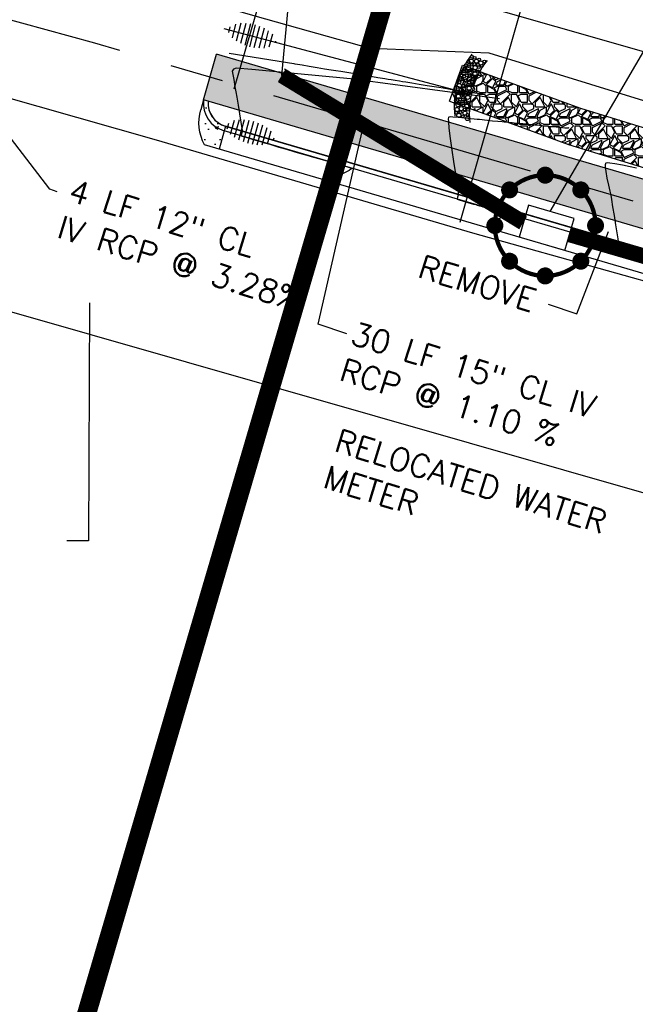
# Model space of a CAD drawing. Header units: feet. Extents: x 2087242 to 2092707, y 861919 to 865997.
# Tile 29 of 39: x 2091938 to 2092003, y 863432 to 863535. Entities that reach past the tile are written whole.
import ezdxf

# ---------------------------------------------------------------- set-up
doc = ezdxf.new("R2010")
doc.units = ezdxf.units.FT
doc.header["$LTSCALE"] = 30
doc.header["$MEASUREMENT"] = 0
for name, pattern in [('CENTER', [2, 1.25, -0.25, 0.25, -0.25]), ('DASHED', [0.75, 0.5, -0.25]), ('HIDDEN', [0.375, 0.25, -0.125])]:
    doc.linetypes.add(name, pattern=pattern)
doc.layers.get('0').update_dxf_attribs({"color": 2})
for name, color, linetype in [('C-ANNO-MATC', 252, 'DASHED'), ('C-ANNO-TEXT-STRM', 3, 'Continuous'), ('C-EROS-IP', 52, 'Continuous'), ('C-EROS-SF', 2, 'SILT_FENCE'), ('C-MB-RELOCATED', 3, 'Continuous'), ('C-RIPRAP', 62, 'Continuous'), ('C-STRM-ESMT', 2, 'PDE'), ('C-STRM-PIPE', 1, 'HIDDEN'), ('C-STRM-STRC', 4, 'Continuous'), ('C-STRM-TEXT', 3, 'Continuous'), ('C-TOPO-MINR-ORIG', 1, 'Continuous'), ('GIS-DRIVEWAY', 252, 'Continuous'), ('GIS-PAINT', 252, 'Continuous'), ('LOD', 80, 'LOD'), ('P-APRONH', 62, 'Continuous'), ('P-BOC', 2, 'Continuous'), ('P-CL', 62, 'CENTER'), ('P-EOP', 2, 'Continuous'), ('P-FOC', 62, 'Continuous'), ('P-SW', 3, 'Continuous'), ('P-SW-H', 254, 'Continuous'), ('ZLEGEND', 2, 'Continuous')]:
    doc.layers.add(name, color=color, linetype=linetype)
doc.styles.add('L80', font='simplex.shx', dxfattribs={"height": 2.4})
doc.styles.add('LINE', font='simplex.shx', dxfattribs={"height": 0.9})
doc.styles.get("Standard").update_dxf_attribs({"font": 'simplex.shx'})
doc.linetypes.add('LOD', pattern='A,1,-0.4,["LOD",Standard,S=0.12,R=0,X=-0.375,Y=-0.06],0', length=1.4)
doc.linetypes.add('PDE', pattern='A,0.5,-0.2,["PDE",LINE,S=0.1,R=0,X=-0.1,Y=-0.05],-0.25', length=0.95)
doc.linetypes.add('SILT_FENCE', pattern='A,0.5,-0.2,["SF",LINE,S=0.1,R=0,X=-0.1,Y=-0.05],-0.2', length=0.9)

# ---------------------------------------------------------------- blocks, each defined once
blk = doc.blocks.new('pbox')
for p, q in [((2.5, 2.5), (-2.5, 2.5)), ((-2.5, 2.5), (-2.5, -1)), ((2.5, -1), (2.5, 2.5)), ((2.5, -1), (-2.5, -1))]:
    blk.add_line(p, q)
blk = doc.blocks.new('Stormip')
for points, const_width in [([(-5.3, 0, 1), (5.3, 0, 1)], 0.448), ([(-0.45, 5.3, 1), (0.45, 5.3, 1)], 0.896), ([(-4.19, 3.75, 1), (-3.3, 3.75, 1)], 0.896), ([(3.3, 3.75, 1), (4.19, 3.75, 1)], 0.896), ([(-5.74, 0, 1), (-4.85, 0, 1)], 0.896), ([(4.85, 0, 1), (5.74, 0, 1)], 0.896), ([(-4.19, -3.75, 1), (-3.3, -3.75, 1)], 0.896), ([(3.3, -3.75, 1), (4.19, -3.75, 1)], 0.896), ([(-0.45, -5.3, 1), (0.45, -5.3, 1)], 0.896)]:
    blk.add_lwpolyline(points, format="xyb", close=True, dxfattribs=dict(const_width=const_width))
for centre in [(0, 5.3), (-3.75, 3.75), (3.75, 3.75), (-5.3, 0), (5.3, 0), (-3.75, -3.75), (3.75, -3.75), (0, -5.3)]:
    blk.add_circle(centre, 0.795)

msp = doc.modelspace()

# ---------------------------------------------------------------- hatches: boundary and pattern name
at = {"layer": 'C-RIPRAP', "linetype": 'ByBlock'}
h = msp.add_hatch(dxfattribs=at)
h.set_pattern_fill('GRAVEL', color=256, scale=3.3333)
h.set_pattern_definition([(0, (2092002.3382, 863522.5674), (3.3333, 3.3333), [1, -2.3333]), (0, (2092004.3382, 863522.9008), (3.3333, 3.3333), [0.83332, -2.49998]), (0, (2092004.1715, 863523.0674), (3.3333, 3.3333), [0.66666, -2.66664]), (0, (2092003.1716, 863523.9008), (3.3333, 3.3333), [0.5, -0.5, 0.66666, -1.66665]), (0, (2092003.1716, 863524.0674), (3.3333, 3.3333), [0.66666, -0.16667, 0.83332, -1.66665]), (0, (2092001.6716, 863524.734), (3.3333, 3.3333), [0.83332, -2.49998]), (0, (2092004.8382, 863524.9008), (3.3333, 3.3333), [0.83332, -2.49998]), (90, (2092001.6716, 863523.234), (-3.3333, 3.3333), [0.5, -2.8333]), (90, (2092002.1716, 863525.734), (-3.3333, 3.3333), [0.33333, -2.99997]), (90, (2092002.3382, 863522.5674), (-3.3333, 3.3333), [0.5, -2.8333]), (90, (2092002.6716, 863525.5674), (-3.3333, 3.3333), [0.16667, -3.16663]), (90, (2092002.8382, 863524.234), (-3.3333, 3.3333), [0.5, -2.8333]), (90, (2092003.1716, 863523.0674), (-3.3333, 3.3333), [0.83332, -2.49998]), (90, (2092003.505, 863525.4008), (-3.3333, 3.3333), [0.5, -2.8333]), (90, (2092003.8382, 863524.0674), (-3.3333, 3.3333), [0.66666, -2.66664]), (90, (2092004.005, 863524.0674), (-3.3333, 3.3333), [0.66666, -2.66664]), (90, (2092004.3382, 863522.5674), (-3.3333, 3.3333), [0.33333, -2.99997]), (90, (2092004.8382, 863523.0674), (-3.3333, 3.3333), [0.83332, -2.49998]), (45, (2092002.005, 863522.9008), (4e-16, 3.3333), [1.4142, -3.2998]), (45, (2092002.3382, 863523.0674), (4e-16, 3.3333), [0.7071, -4.0069]), (45, (2092003.8382, 863524.9008), (4e-16, 3.3333), [0.9428, -3.7712]), (45, (2092003.8382, 863525.0674), (4e-16, 3.3333), [0.7071, -4.0069]), (135, (2092002.6716, 863524.734), (-3.3333, 4e-16), [0.2357, -4.4783]), (135, (2092002.005, 863522.9008), (-3.3333, 4e-16), [0.4714, -4.2426]), (135, (2092003.005, 863523.9008), (-3.3333, 4e-16), [0.4714, -4.2426]), (135, (2092003.8382, 863524.734), (-3.3333, 4e-16), [0.4714, -4.2426]), (135, (2092004.8382, 863525.4008), (-3.3333, 4e-16), [0.7071, -4.0069]), (135, (2092004.8382, 863525.234), (-3.3333, 4e-16), [0.4714, -4.2426]), (135, (2092004.6715, 863525.5674), (-3.3333, 4e-16), [0.4714, -4.2426]), (135, (2092003.6715, 863522.5674), (-3.3333, 4e-16), [0.7071, -4.0069]), (26.565, (2092004.6715, 863524.5674), (3.3333, 1e-09), [0.37266, -7.08082]), (26.565, (2092003.8382, 863523.7341), (3.3333, 1e-09), [0.37266, -7.08082]), (26.565, (2092002.6716, 863524.7341), (3.3333, 1e-09), [0.74533, -6.70816]), (26.565, (2092002.8382, 863525.5674), (3.3333, 1e-09), [0.74533, -6.70816]), (26.565, (2092002.8382, 863524.7341), (3.3333, 1e-09), [0.74533, -6.70816]), (26.565, (2092004.8382, 863525.4008), (3.3333, 1e-09), [0.74533, -6.70816]), (26.565, (2092001.6716, 863523.7341), (3.3333, 1e-09), [1.11802, -6.33546]), (26.565, (2092001.6716, 863523.9008), (3.3333, 1e-09), [1.11802, -6.33546]), (26.565, (2092001.6716, 863525.2341), (3.3333, 1e-09), [1.11802, -6.33546]), (63.435, (2092003.3382, 863525.0674), (2e-10, 3.3333), [0.37266, -7.08082]), (63.435, (2092004.8382, 863524.9008), (2e-10, 3.3333), [0.37266, -4.47218, 0.74533, -1.86331]), (63.435, (2092004.5049, 863524.5674), (2e-10, 3.3333), [0.74533, -6.70816]), (63.435, (2092002.5049, 863524.9008), (2e-10, 3.3333), [0.74533, -6.70816]), (63.435, (2092002.3382, 863524.9008), (2e-10, 3.3333), [0.74533, -6.70816]), (63.435, (2092003.5049, 863525.2341), (2e-10, 3.3333), [1.11802, -6.33546]), (116.565, (2092002.6716, 863524.4008), (-1e-09, 3.3333), [0.37266, -7.08082]), (116.565, (2092004.8382, 863524.0674), (-1e-09, 3.3333), [0.37266, -7.08082]), (116.565, (2092004.1715, 863523.0674), (-1e-09, 3.3333), [0.74533, -6.70816]), (116.565, (2092004.0049, 863523.2341), (-1e-09, 3.3333), [0.74533, -6.70816]), (116.565, (2092004.3382, 863525.5674), (-1e-09, 3.3333), [0.74533, -6.70816]), (116.565, (2092001.6716, 863523.9008), (-1e-09, 3.3333), [0.74533, -6.70816]), (116.565, (2092003.3382, 863522.5674), (-1e-09, 3.3333), [1.11802, -6.33546]), (153.435, (2092004.5049, 863524.5674), (-3.3333, 2e-10), [0.74533, -6.70816]), (153.435, (2092004.6715, 863524.4008), (-3.3333, 2e-10), [0.74533, -6.70816]), (153.435, (2092002.1716, 863522.7341), (-3.3333, 2e-10), [0.37266, -7.08082]), (153.435, (2092003.1716, 863524.0674), (-3.3333, 2e-10), [0.37266, -7.08082]), (153.435, (2092003.8382, 863525.0674), (-3.3333, 2e-10), [0.37266, -7.08082])])
h.paths.add_polyline_path([(2091997.09, 863525.75), (2091989.26, 863528.61), (2091984.67, 863530.28), (2091983.3, 863526.52), (2091987.89, 863524.86), (2091995.81, 863521.96), (2092018.86, 863514.85), (2092020.04, 863518.68)])
at = {"layer": 'P-APRONH', "linetype": 'ByBlock'}
h = msp.add_hatch(dxfattribs=at)
h.set_pattern_fill('AR-CONC', color=256, scale=0.5)
h.set_pattern_definition([(50, (2091945.0246, 863527.387), (3.5863, -0.31376), [0.375, -4.125]), (355, (2091945.0246, 863527.387), (-0.69376, 3.761), [0.3, -3.3]), (100.451, (2091945.3235, 863527.361), (2.89255, 3.4472), [0.3187, -3.5057]), (46.184, (2091945.0246, 863528.387), (5.3362, -0.8276), [0.5625, -6.1875]), (96.636, (2091945.4693, 863528.318), (4.6733, 4.8706), [0.478, -5.2586]), (351.184, (2091945.0246, 863528.387), (4.6733, 4.8706), [0.45, -4.95]), (21, (2091945.5246, 863528.137), (2.98454, -2.0131), [0.375, -4.125]), (326, (2091945.5246, 863528.137), (1.2166, 3.62575), [0.3, -3.3]), (71.451, (2091945.7734, 863527.9693), (4.2011, 1.61265), [0.3187, -3.5057]), (37.5, (2091945.0246, 863527.387), (0.0608, 1.66447), [0, -3.26, 0, -3.35, 0, -3.3125]), (7.5, (2091945.0246, 863527.387), (1.31535, 1.97206), [0, -1.91, 0, -3.185, 0, -1.2625]), (327.5, (2091943.9096, 863527.387), (2.66911, -0.11277), [0, -1.25, 0, -3.9, 0, -5.175]), (317.5, (2091943.4096, 863527.387), (2.91593, 0.50052), [0, -1.625, 0, -2.59, 0, -3.675])])
h.paths.add_polyline_path([(2091934.05, 863532.11), (2091934.35, 863533.18), (2091933.86, 863533.31, -0.350796), (2091931, 863532.07), (2091930.98, 863532.08), (2091930.3, 863529.67), (2091931.9, 863529.23, 0.185779)])
h.paths.add_polyline_path([(2091959.75, 863523.87), (2091959.71, 863523.88, -0.356394), (2091957.92, 863526.49), (2091957.44, 863526.63), (2091957.15, 863525.6, 0.191901), (2091957.54, 863521.91), (2091959.07, 863521.46)])
at = {"layer": 'P-SW-H', "linetype": 'ByBlock'}
h = msp.add_hatch(color=256, dxfattribs=at)
h.dxf.hatch_style = 1
edge = h.paths.add_edge_path()
edge.add_arc((2092118.63, 864517.72), 993, 252.88687, 254.53961, ccw=False)
edge.add_line((2091826.43, 863568.68), (2091813.28, 863572.73))
edge.add_arc((2092104.74, 864519.38), 990.5, 250.40858, 252.88687, ccw=False)
edge.add_arc((2091805.31, 863678.08), 97.5, 235.4695, 250.4086, ccw=False)
edge.add_line((2091750.04, 863597.75), (2091730.89, 863610.93))
edge.add_line((2091730.89, 863610.93), (2091727.74, 863607.03))
edge.add_line((2091727.74, 863607.03), (2091747.21, 863593.64))
edge.add_arc((2091805.31, 863678.08), 102.5, 235.4695, 250.4086)
edge.add_arc((2092104.74, 864519.38), 995.5, 250.40858, 252.88687)
edge.add_line((2091811.81, 863567.95), (2091824.96, 863563.9))
edge.add_arc((2092118.63, 864517.72), 998, 252.88687, 254.53961)
edge.add_line((2091852.59, 863555.83), (2091876.56, 863549.2))
edge.add_line((2091876.56, 863549.2), (2091877.95, 863546.74))
edge.add_line((2091877.95, 863546.74), (2091892.52, 863542.71))
edge.add_line((2091892.52, 863542.71), (2091894.98, 863544.11))
edge.add_line((2091894.98, 863544.11), (2091925.29, 863535.72))
edge.add_line((2091925.29, 863535.72), (2091934.36, 863533.17))
edge.add_line((2091934.36, 863533.17), (2091935.71, 863537.99))
edge.add_line((2091935.71, 863537.99), (2091926.62, 863540.54))
edge.add_line((2091926.62, 863540.54), (2091897.04, 863548.73))
edge.add_line((2091897.04, 863548.73), (2091892.12, 863545.94))
edge.add_line((2091892.12, 863545.94), (2091879.95, 863549.3))
edge.add_line((2091879.95, 863549.3), (2091877.16, 863554.22))
edge.add_line((2091877.16, 863554.22), (2091853.93, 863560.65))
edge = h.paths.add_edge_path()
edge.add_line((2092024.31, 863512.22), (2091958.8, 863531.44))
edge.add_line((2091958.8, 863531.44), (2091957.44, 863526.63))
edge.add_line((2091957.44, 863526.63), (2092022.9, 863507.42))
edge.add_line((2092022.9, 863507.42), (2092052.74, 863498.66))
edge.add_line((2092052.74, 863498.66), (2092141.83, 863472.52))
edge.add_line((2092141.83, 863472.52), (2092164.86, 863465.76))
edge.add_line((2092164.86, 863465.76), (2092274.51, 863433.58))
edge.add_line((2092274.51, 863433.58), (2092289.87, 863429.08))
edge.add_line((2092289.87, 863429.08), (2092336.78, 863415.31))
edge.add_arc((2092055.9, 862458.17), 997.5, 70.77045, 73.64531, ccw=False)
edge.add_line((2092384.43, 863400.02), (2092491.54, 863362.66))
edge.add_line((2092491.54, 863362.66), (2092498.28, 863359.85))
edge.add_line((2092498.28, 863359.85), (2092519.48, 863351.04))
edge.add_line((2092519.48, 863351.04), (2092532.28, 863345.71))
edge.add_line((2092532.28, 863345.71), (2092580.36, 863325.17))
edge.add_line((2092580.36, 863325.17), (2092607.09, 863313.76))
edge.add_line((2092607.09, 863313.76), (2092622.08, 863307.36))
edge.add_line((2092622.08, 863307.36), (2092624.66, 863304.93))
edge.add_arc((2092625.79, 863319.89), 15, 265.7024, 317.1252)
edge.add_line((2092636.78, 863309.68), (2092624.04, 863311.95))
edge.add_line((2092624.04, 863311.95), (2092609.05, 863318.36))
edge.add_line((2092609.05, 863318.36), (2092582.77, 863329.58))
edge.add_line((2092582.77, 863329.58), (2092534.23, 863350.32))
edge.add_line((2092534.23, 863350.32), (2092521.4, 863355.65))
edge.add_line((2092521.4, 863355.65), (2092499.9, 863364.59))
edge.add_line((2092499.9, 863364.59), (2092493.32, 863367.33))
edge.add_line((2092493.32, 863367.33), (2092386.08, 863404.74))
edge.add_arc((2092055.9, 862458.17), 1002.5, 70.77045, 73.64531)
edge.add_line((2092338.19, 863420.11), (2092291.27, 863433.87))
edge.add_line((2092291.27, 863433.87), (2092275.92, 863438.38))
edge.add_line((2092275.92, 863438.38), (2092166.27, 863470.56))
edge.add_line((2092166.27, 863470.56), (2092143.24, 863477.31))
edge.add_line((2092143.24, 863477.31), (2092054.15, 863503.46))
edge.add_line((2092054.15, 863503.46), (2092024.31, 863512.22))

# ---------------------------------------------------------------- linework, layer by layer
at = {"layer": 'C-ANNO-MATC', "const_width": 2, "flags": 128}
msp.add_lwpolyline([(2091924.21, 863359.15), (2091998.47, 863612.17)], dxfattribs=at)
at = {"layer": 'C-ANNO-TEXT-STRM'}
for p, q in [((2091993.9, 863514.89), (2092040.56, 863594.99)), ((2091965.66, 863529.21), (2091971.47, 863591.07))]:
    msp.add_line(p, q, dxfattribs=at)
at = {"layer": 'C-EROS-IP', "color": 1}
for centre, radius in [((2091985.67, 863531.18), 0.146), ((2091985.95, 863531.06), 0.146), ((2091985.03, 863530.3), 0.146), ((2091985.31, 863530.01), 0.215), ((2091985.3, 863530.64), 0.146), ((2091985.37, 863530.34), 0.146), ((2091985.59, 863530.72), 0.215), ((2091985.63, 863530.32), 0.146), ((2091985.92, 863530.41), 0.146), ((2091986, 863530.03), 0.215), ((2091986.14, 863530.71), 0.215), ((2091986.3, 863530.33), 0.146), ((2091986.38, 863530.08), 0.146), ((2091986.42, 863530.89), 0.146), ((2091986.6, 863530.52), 0.215), ((2091986.7, 863530.22), 0.146), ((2091986.97, 863530.68), 0.146), ((2091984.53, 863528.85), 0.215), ((2091984.55, 863529.2), 0.146), ((2091984.82, 863529.51), 0.215), ((2091984.86, 863529.1), 0.146), ((2091984.87, 863529.89), 0.146), ((2091985.13, 863529.21), 0.146), ((2091985.17, 863529.7), 0.146), ((2091985.39, 863528.88), 0.215), ((2091985.45, 863529.46), 0.215), ((2091985.64, 863529.79), 0.146), ((2091985.72, 863529.15), 0.146), ((2091985.91, 863529.71), 0.146), ((2091985.99, 863529.37), 0.215), ((2091985.96, 863529.03), 0.146), ((2091986.28, 863529.65), 0.146), ((2091984.34, 863528.14), 0.215), ((2091984.36, 863528.51), 0.146), ((2091984.74, 863528.11), 0.146), ((2091984.93, 863528.4), 0.215), ((2091984.98, 863528.71), 0.146), ((2091985.06, 863528.07), 0.146), ((2091985.37, 863527.86), 0.215), ((2091985.36, 863528.47), 0.146), ((2091985.61, 863528.2), 0.146), ((2091985.68, 863528.53), 0.146), ((2091985.74, 863528.85), 0.146), ((2091984.08, 863527.39), 0.146), ((2091984.24, 863527.02), 0.215), ((2091984.19, 863527.7), 0.146), ((2091984.39, 863527.42), 0.146), ((2091984.73, 863527.3), 0.215), ((2091984.77, 863527.77), 0.215), ((2091984.74, 863526.89), 0.146), ((2091985.13, 863527.56), 0.146), ((2091985.23, 863526.9), 0.215), ((2091985.24, 863527.23), 0.146), ((2091985.49, 863527.5), 0.146), ((2091984.05, 863526.56), 0.215), ((2091984.2, 863526.13), 0.215), ((2091984.42, 863526.68), 0.146), ((2091984.69, 863526.37), 0.215), ((2091984.76, 863526.04), 0.146), ((2091984.98, 863526.65), 0.146), ((2091985.11, 863525.98), 0.215), ((2091985.23, 863526.36), 0.146), ((2091984, 863525.29), 0.146), ((2091984.1, 863525.63), 0.215), ((2091984.29, 863525.02), 0.215), ((2091984.54, 863525.71), 0.215), ((2091984.47, 863525.34), 0.146), ((2091984.72, 863524.91), 0.146), ((2091984.93, 863525.24), 0.215), ((2091984.89, 863525.63), 0.146), ((2091985.21, 863525.07), 0.146), ((2091985.25, 863525.6), 0.146), ((2091985.18, 863524.68), 0.215)]:
    msp.add_circle(centre, radius, dxfattribs=at)
for centre in [(2091992.84, 863525.95), (2091994.43, 863525.29)]:
    msp.add_arc(centre, 9.04, 142.5377, 186.545, dxfattribs=at)
at = {"layer": 'C-EROS-SF', "ltscale": 0.75, "elevation": 20, "flags": 128}
msp.add_lwpolyline([(2091959.57, 863534.16), (2091983.74, 863527.72)], dxfattribs=at)
at = {"layer": 'C-EROS-SF', "flags": 128}
msp.add_lwpolyline([(2091957.92, 863526.49, 0.356394), (2091959.71, 863523.88), (2092019.99, 863506.19)], format="xyb", dxfattribs=at)
at = {"layer": 'C-MB-RELOCATED'}
msp.add_lwpolyline([(2091945.44, 863505.28), (2091945.34, 863480.26), (2091943.07, 863480.26)], dxfattribs=at)
at = {"layer": 'C-RIPRAP', "linetype": 'ByBlock'}
msp.add_line((2091983.3, 863526.52), (2091984.67, 863530.28), dxfattribs=at)
at = {"layer": 'C-RIPRAP', "linetype": 'ByBlock', "flags": 128}
for points in [[(2091984.67, 863530.28), (2091989.26, 863528.61), (2091997.09, 863525.75), (2092020.04, 863518.68)], [(2091983.3, 863526.52), (2091987.89, 863524.86), (2091995.81, 863521.96), (2092018.86, 863514.85)]]:
    msp.add_lwpolyline(points, dxfattribs=at)
at = {"layer": 'C-STRM-ESMT'}
for p in [(2091960.68, 863527.79), (2092015.2, 863528.39)]:
    msp.add_line(p, (2091965.02, 863542.85), dxfattribs=at)
at = {"layer": 'C-STRM-PIPE', "color": 1, "linetype": 'Continuous'}
for p, q in [((2091991.28, 863514.46), (2091965.97, 863529.88)), ((2091990.68, 863513.07), (2091965.34, 863528.53)), ((2092134.07, 863472.71), (2091996.12, 863513.19)), ((2092133.65, 863471.27), (2091995.7, 863511.75))]:
    msp.add_line(p, q, dxfattribs=at)
at = {"layer": 'C-STRM-PIPE', "const_width": 1.5, "flags": 128}
for points in [[(2091991.06, 863513.71), (2091965.66, 863529.21)], [(2092133.86, 863471.99), (2091995.91, 863512.47)]]:
    msp.add_lwpolyline(points, dxfattribs=at)
at = {"layer": 'C-STRM-TEXT', "flags": 128}
for points in [[(2091942.06, 863516.96), (2091941.27, 863517.23), (2091929.87, 863532.13)], [(2091972.52, 863502.03), (2091969.51, 863503.05), (2091974.38, 863524.41)], [(2091993.67, 863505.15), (2091996.68, 863504.13), (2092000.03, 863512.78)]]:
    msp.add_lwpolyline(points, dxfattribs=at)
at = {"layer": 'C-TOPO-MINR-ORIG', "color": 1, "linetype": 'Continuous', "lineweight": -3}
for points, elevation in [([(2091960.15, 863531.57), (2091966.94, 863530.46), (2091967.06, 863530.44), (2091967.32, 863530.39), (2091967.81, 863530.31), (2091968.56, 863530.19), (2091969.38, 863530.06), (2091970.18, 863529.92), (2091970.86, 863529.81), (2091971.34, 863529.74), (2091971.88, 863529.65), (2091972.73, 863529.51), (2091973.75, 863529.34), (2091974.81, 863529.17), (2091975.77, 863529.01), (2091976.49, 863528.89), (2091976.84, 863528.83), (2091977.16, 863528.78), (2091977.61, 863528.71), (2091978.06, 863528.64), (2091978.37, 863528.58), (2091978.7, 863528.53), (2091979.33, 863528.43), (2091980.13, 863528.3), (2091980.95, 863528.16), (2091981.68, 863528.04), (2091982.18, 863527.96), (2091982.65, 863527.89), (2091983.39, 863527.78), (2091984.27, 863527.64), (2091985.18, 863527.51), (2091985.98, 863527.39), (2091986.55, 863527.3), (2091986.77, 863527.27), (2091986.83, 863527.26)], 367), ([(2091988.57, 863526.75), (2091988.56, 863526.74), (2091988.56, 863526.74), (2091972.91, 863528.86), (2091972.91, 863528.86), (2091966.58, 863529.46), (2091962.52, 863529.84), (2091960.89, 863529.99), (2091960.61, 863529.87), (2091960.47, 863529.66), (2091960.62, 863528.78), (2091960.75, 863528.01), (2091960.84, 863527.48), (2091960.93, 863526.92), (2091961.07, 863526.1), (2091961.23, 863525.16), (2091961.38, 863524.28), (2091961.48, 863523.62), (2091961.53, 863523.35), (2091961.48, 863523.16), (2091961.43, 863523.02), (2091961.4, 863522.94), (2091961.39, 863522.87), (2091961.61, 863522.8), (2091962.12, 863522.64), (2091962.68, 863522.48), (2091963.04, 863522.38), (2091963.32, 863522.29), (2091963.72, 863522.17), (2091964.12, 863522.05), (2091964.4, 863521.97), (2091964.73, 863521.87), (2091965.37, 863521.68), (2091966.18, 863521.44), (2091967.03, 863521.19), (2091967.78, 863520.97), (2091968.29, 863520.81), (2091968.77, 863520.68), (2091969.52, 863520.48), (2091970.42, 863520.23), (2091971.35, 863519.97), (2091972.17, 863519.73), (2091972.67, 863519.57), (2091972.9, 863519.48), (2091972.98, 863519.43), (2091972.99, 863519.42), (2091972.99, 863519.39), (2091972.93, 863519.34), (2091972.75, 863519.21), (2091972.39, 863519.02), (2091971.86, 863518.76), (2091971.39, 863518.54), (2091971.16, 863518.43), (2091970.96, 863518.32), (2091970.7, 863518.18), (2091970.54, 863518.09)], 367), ([(2091995.85, 863523.72), (2091995.77, 863523.67), (2091995.67, 863523.66), (2091995.42, 863523.68), (2091994.9, 863523.73), (2091994.1, 863523.82), (2091993.33, 863523.88), (2091992.77, 863523.94), (2091992.51, 863523.97), (2091992.31, 863523.99), (2091992.08, 863524), (2091991.86, 863524.03), (2091991.65, 863524.05), (2091991.44, 863524.07), (2091991.17, 863524.1), (2091991.02, 863524.11), (2091990.83, 863524.13), (2091990.63, 863524.15), (2091990.35, 863524.17), (2091990.09, 863524.2), (2091989.88, 863524.22), (2091989.72, 863524.24), (2091989.55, 863524.26), (2091989.31, 863524.28), (2091989.07, 863524.3), (2091988.83, 863524.32), (2091988.39, 863524.37), (2091987.83, 863524.41), (2091987.29, 863524.47), (2091986.99, 863524.5), (2091986.74, 863524.53), (2091986.45, 863524.56), (2091986.2, 863524.58), (2091985.89, 863524.61), (2091985.5, 863524.65), (2091984.97, 863524.7), (2091984.21, 863524.77), (2091983.67, 863524.83), (2091983.36, 863524.84), (2091983.24, 863524.82), (2091983.2, 863524.8), (2091983.19, 863524.77), (2091983.18, 863524.65), (2091983.19, 863524.33), (2091983.25, 863523.67), (2091983.38, 863522.58), (2091983.56, 863521.36), (2091983.74, 863520.14), (2091983.91, 863519.07), (2091984.03, 863518.31), (2091984.08, 863517.99), (2091984.1, 863517.8), (2091984.14, 863517.54), (2091984.16, 863517.35), (2091984.19, 863517.12), (2091984.23, 863516.83), (2091984.25, 863516.68), (2091984.23, 863516.6), (2091984.16, 863516.41), (2091984.11, 863516.2), (2091984.31, 863516.12), (2091984.78, 863515.98), (2091985.34, 863515.82), (2091985.82, 863515.68), (2091986.06, 863515.62), (2091986.23, 863515.57), (2091986.45, 863515.5), (2091986.62, 863515.45), (2091986.8, 863515.4), (2091987.04, 863515.32), (2091987.22, 863515.26), (2091987.44, 863515.19), (2091987.75, 863515.09), (2091987.91, 863515.04), (2091987.97, 863515.02), (2091988.04, 863515.01), (2091988.22, 863514.95), (2091988.6, 863514.84), (2091988.99, 863514.72), (2091989.16, 863514.67), (2091989.24, 863514.65), (2091989.35, 863514.62), (2091989.46, 863514.59), (2091989.4, 863514.55), (2091989.34, 863514.52), (2091989.22, 863514.45), (2091989.08, 863514.38), (2091988.86, 863514.29), (2091988.49, 863514.14), (2091988.22, 863514.04), (2091988, 863513.96), (2091987.71, 863513.85), (2091987.54, 863513.76), (2091987.45, 863513.62), (2091987.36, 863513.42), (2091987.31, 863513.31), (2091987.28, 863513.25), (2091987.25, 863513.19)], 368), ([(2092002.98, 863519.45), (2092002.31, 863519.6), (2092001.5, 863519.77), (2092000.7, 863519.92), (2092000.16, 863519.99), (2091999.87, 863520), (2091999.76, 863519.98), (2091999.72, 863519.95), (2091999.7, 863519.92), (2091999.67, 863519.82), (2091999.67, 863519.57), (2091999.73, 863519.11), (2091999.86, 863518.41), (2092000.02, 863517.68), (2092000.17, 863517.04), (2092000.26, 863516.6), (2092000.33, 863516.15), (2092000.46, 863515.39), (2092000.61, 863514.47), (2092000.76, 863513.5), (2092000.9, 863512.64), (2092001, 863512.01), (2092001.04, 863511.75), (2092000.98, 863511.53), (2092000.93, 863511.37), (2092000.9, 863511.27), (2092001.04, 863511.23), (2092001.35, 863511.13), (2092001.7, 863511.03), (2092001.92, 863510.97), (2092002.18, 863510.89), (2092002.53, 863510.79), (2092002.79, 863510.71), (2092003.04, 863510.64)], 369)]:
    msp.add_lwpolyline(points, dxfattribs=dict(at, elevation=elevation))
at = {"layer": 'GIS-DRIVEWAY'}
msp.add_line((2091992.9, 863543.45), (2091984.39, 863513.74), dxfattribs=at)
at = {"layer": 'GIS-PAINT'}
msp.add_line((2091862.07, 863525.88), (2092155.15, 863441.95), dxfattribs=at)
at = {"layer": 'LOD', "linetype": 'LOD', "flags": 128}
msp.add_lwpolyline([(2091611.8, 863625.79), (2091716.73, 863594.49), (2091725.09, 863591.78), (2091727.93, 863590.11), (2091732.62, 863588.47), (2091736.74, 863587.56), (2091765.97, 863577.59), (2091793.05, 863568.32), (2091809.47, 863563.22), (2091812.6, 863561.66), (2091817.35, 863560.15), (2091821.41, 863559.8), (2091849.32, 863551.43), (2091875.86, 863543.98), (2091902.53, 863536.46), (2091923.23, 863530.75), (2091952.48, 863522.44), (2091985.73, 863512.67), (2092005.79, 863507.03), (2092008.88, 863505.03), (2092013.58, 863503.65), (2092019.19, 863503.14), (2092053.71, 863492.79), (2092106.73, 863477.21), (2092127.89, 863471.18), (2092132.89, 863469.06), (2092137.9, 863467.65), (2092143.21, 863466.89), (2092171.62, 863458.23), (2092199.02, 863450.2), (2092224.04, 863442.82), (2092244.96, 863436.51), (2092272.42, 863428.12), (2092291.87, 863422.15), (2092321.12, 863412.37), (2092351.21, 863402.59), (2092381.84, 863392.17), (2092405.67, 863383.78), (2092433.12, 863374.62), (2092467.01, 863363.26), (2092485.28, 863357.03), (2092502.21, 863351.3), (2092514.96, 863346.77), (2092530.56, 863340.61), (2092550.35, 863331.88), (2092563.03, 863326.48), (2092575.17, 863321.82), (2092586.43, 863316.98), (2092603.65, 863309.54), (2092618.4, 863303.43), (2092622.82, 863301.82), (2092627.6, 863301.82), (2092632.03, 863302.59), (2092635.4, 863304.34), (2092638.91, 863307.36), (2092641.3, 863310.24), (2092643.83, 863315.08), (2092645.87, 863320.07), (2092642, 863321.54), (2092639.83, 863316.77), (2092638.35, 863313.19), (2092636.52, 863311.01), (2092630.06, 863311.64), (2092624.44, 863312.84), (2092610.25, 863319.08), (2092611.93, 863330.39), (2092588.89, 863340.22), (2092582.92, 863335.65), (2092546.63, 863351.32), (2092536.7, 863357.34), (2092532.53, 863361.15), (2092531.85, 863375.11), (2092502.38, 863384.85), (2092498.56, 863382.99), (2092495.71, 863379.04), (2092487.65, 863382.39), (2092487.14, 863394.08), (2092454.26, 863405.27), (2092450.01, 863399.03), (2092442.83, 863392.41), (2092429.96, 863398.41), (2092395.53, 863409.39), (2092300.55, 863440.25), (2092297.45, 863442.91), (2092297.93, 863446.65), (2092277.5, 863452.79), (2092275.06, 863444.45), (2092241.51, 863452.33), (2092184.33, 863469.84), (2092168.49, 863475.1), (2092169, 863482.93), (2092148.11, 863488.78), (2092145.08, 863483.26), (2092138.58, 863485.31), (2092093.2, 863497.87), (2092061.36, 863506.42), (2092058.1, 863508.7), (2092057.01, 863516.27), (2092028.26, 863524.46), (2092024.44, 863521.34), (2092020.01, 863521.53), (2091987.46, 863531.55), (2091974.97, 863532.06), (2091962.89, 863535.45), (2091956.58, 863537.3), (2091954.78, 863538.4), (2091929.42, 863545.49), (2091927.35, 863545.53), (2091926.52, 863545.76), (2091922.92, 863556.58), (2091914.25, 863557.11), (2091909.04, 863551.39), (2091898.42, 863556.98), (2091890.93, 863559.07), (2091890.27, 863556.87), (2091831.49, 863573.59), (2091801.63, 863583.62), (2091782.64, 863590.64), (2091772.26, 863595.29), (2091758.36, 863602.03), (2091747.31, 863607.81), (2091733.63, 863616.8), (2091729.82, 863625.34), (2091726.07, 863627.51), (2091719.82, 863630.46), (2091716.21, 863629.54), (2091711.47, 863629.22), (2091703.06, 863634.67), (2091700.17, 863635.33), (2091699.08, 863629.1), (2091699.19, 863622.8), (2091700.42, 863617.17), (2091702.23, 863611.75), (2091705.56, 863606.26), (2091708.7, 863601.97), (2091622.77, 863627.8), (2091515.23, 863662.96), (2091510.77, 863650.68), (2091542.42, 863640.84), (2091588.11, 863628.16, 0.068017)], format="xyb", close=True, dxfattribs=at)
at = {"layer": 'P-APRONH', "linetype": 'ByBlock'}
msp.add_line((2091957.44, 863526.63), (2091957.15, 863525.6), dxfattribs=at)
at = {"layer": 'P-APRONH', "linetype": 'ByBlock', "flags": 128}
msp.add_lwpolyline([(2091957.54, 863521.91, -0.191901), (2091957.15, 863525.6)], format="xyb", dxfattribs=at)
at = {"layer": 'P-BOC'}
msp.add_line((2092019.99, 863506.19), (2091959.75, 863523.87), dxfattribs=at)
msp.add_arc((2091960.42, 863526.28), 2.5, 175.6887, 254.3647, dxfattribs=at)
at = {"layer": 'P-CL', "ltscale": 0.75, "flags": 128}
msp.add_lwpolyline([(2092631.54, 863306.03), (2092533.26, 863348.01), (2092492.43, 863364.99), (2092385.25, 863402.38, 0.012545), (2092337.48, 863417.71), (2091946.02, 863532.59), (2091853.26, 863558.24, -0.007212), (2091825.7, 863566.29), (2091812.54, 863570.34, -0.010814), (2091771.78, 863583.87, -0.065276), (2091748.63, 863595.69), (2091729.31, 863608.98), (2091722.87, 863615.09), (2091721.84, 863617.23), (2091704.43, 863608.39), (2091627.28, 863630.21), (2091625.19, 863636.61, -0.172673), (2091583.55, 863637.7), (2091522.63, 863661.03, 0.031059), (2091493.02, 863670.31), (2091457.37, 863679.1, -0.037127), (2091422.13, 863690.61), (2091367.96, 863712.88, -0.153261), (2091356.68, 863722.27, 0.153456), (2091354.37, 863724.19), (2091288.98, 863751.01, 0.017183), (2091282.54, 863753.4), (2091238.07, 863768.16, -0.017377), (2091231.55, 863770.58), (2090754.74, 863966.6), (2090604.6, 864028.19), (2090300.15, 864153.66, 0.00131), (2090297.72, 864154.65), (2090018.84, 864267.88), (2089563.85, 864455.94, -0.006919), (2089551.14, 864461.4), (2089476.4, 864494.74), (2089433.12, 864514.71, -0.02638), (2089201.72, 864639.44), (2089154.06, 864668.47, -0.007599), (2089141.2, 864676.57), (2089039.73, 864742.69), (2088810.16, 864898.75, -0.011223), (2088791.89, 864911.78), (2088660.93, 865009.67), (2088503.33, 865131.36), (2088410.65, 865203.56), (2088044.19, 865491), (2088044.19, 865491), (2087920.3, 865588.17), (2087916.92, 865590.79, 0.028189), (2087638.59, 865782.55), (2087572.4, 865824.58, 0.01292), (2087435.88, 865898.27), (2087241.63, 865996.74)], format="xyb", dxfattribs=at)
at = {"layer": 'P-EOP'}
for p, q in [((2091959.75, 863523.87), (2091959.07, 863521.46)), ((2092243.27, 863438.06), (2091957.54, 863521.91))]:
    msp.add_line(p, q, dxfattribs=at)
at = {"layer": 'P-FOC'}
msp.add_line((2092019.85, 863505.71), (2091959.61, 863523.39), dxfattribs=at)
msp.add_arc((2091960.42, 863526.28), 3, 173.7692, 254.3647, dxfattribs=at)
at = {"layer": 'P-SW'}
for p, q in [((2091957.44, 863526.63), (2091958.8, 863531.44)), ((2092024.31, 863512.22), (2091958.8, 863531.44)), ((2092022.9, 863507.42), (2091957.44, 863526.63))]:
    msp.add_line(p, q, dxfattribs=at)
at = {"layer": 'ZLEGEND', "color": 1}
for p, q in [((2091960.22, 863534.31, 20), (2091960.07, 863533.71, 20)), ((2091960.82, 863534.62, 20), (2091960.44, 863533.15, 20)), ((2091961.36, 863534.7, 20), (2091960.87, 863532.81, 20)), ((2091961.88, 863534.69, 20), (2091961.32, 863532.56, 20)), ((2091962.38, 863534.63, 20), (2091961.78, 863532.37, 20)), ((2091962.86, 863534.52, 20), (2091962.26, 863532.23, 20)), ((2091963.34, 863534.37, 20), (2091962.75, 863532.12, 20)), ((2091963.81, 863534.17, 20), (2091963.26, 863532.07, 20)), ((2091964.25, 863533.91, 20), (2091963.77, 863532.08, 20)), ((2091964.68, 863533.55, 20), (2091964.32, 863532.18, 20)), ((2091965, 863532.82, 20), (2091964.96, 863532.65, 20)), ((2091960.06, 863524.17, 366), (2091959.9, 863523.57, 366)), ((2091960.66, 863524.47, 366), (2091960.26, 863523.01, 366)), ((2091961.2, 863524.54, 366), (2091960.68, 863522.67, 366)), ((2091961.72, 863524.53, 366), (2091961.13, 863522.41, 366)), ((2091962.22, 863524.46, 366), (2091961.6, 863522.21, 366)), ((2091962.71, 863524.35, 366), (2091962.07, 863522.06, 366)), ((2091963.18, 863524.19, 366), (2091962.56, 863521.95, 366)), ((2091963.64, 863523.98, 366), (2091963.06, 863521.89, 366)), ((2091964.09, 863523.71, 366), (2091963.58, 863521.89, 366)), ((2091964.51, 863523.35, 366), (2091964.13, 863521.99, 366)), ((2091964.82, 863522.62, 366), (2091964.77, 863522.45, 366))]:
    msp.add_line(p, q, dxfattribs=at)

# ---------------------------------------------------------------- block references
at = {"layer": 'C-EROS-IP'}
msp.add_blockref('Stormip', (2091993.37, 863513.42), dxfattribs=at)
at = {"layer": 'C-STRM-STRC', "rotation": 343.645306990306}
msp.add_blockref('pbox', (2091993.3, 863512.46), dxfattribs=at)

# ---------------------------------------------------------------- texts
at = {"layer": 'C-STRM-TEXT', "char_height": 2.4, "attachment_point": 1, "rotation": 342.7986, "style": 'L80'}
for s, insert, width in [('4 LF 12" CL\\PIV RCP @ 3.28%', (2091943.79, 863518.34), 28.5182), ('REMOVE', (2091980.55, 863510.34), 28.5182), ('30 LF 15" CL IV RCP @ 1.10 %', (2091973.47, 863503.31), 30.8614), ('RELOCATED WATER METER', (2091971.77, 863492.04), 35.1644)]:
    msp.add_mtext(s, dxfattribs=dict(at, insert=insert, width=width))

doc.saveas('drawing.dxf')
